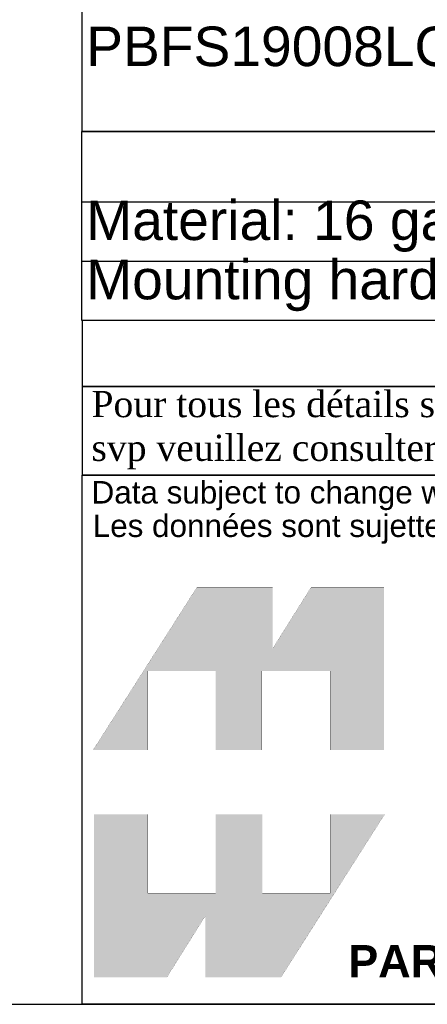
# Model space of a CAD drawing. Header units: inches. Extents: x 0 to 80, y 0 to 59.8.
# Tile 2 of 12: x 61.9 to 68.1, y 0 to 14.9. Entities that reach past the tile are written whole.
import ezdxf
from ezdxf.enums import TextEntityAlignment as Align

# ---------------------------------------------------------------- set-up
doc = ezdxf.new("R2010")
doc.units = ezdxf.units.IN
doc.header["$MEASUREMENT"] = 0
doc.layers.add('Default', color=7, linetype='Continuous')
doc.styles.add('SEACAD_Arial', font='arial.ttf')
doc.styles.add('SEACAD_ArialB', font='arialbd.ttf')

# ---------------------------------------------------------------- blocks, each defined once
blk = doc.blocks.new('SE')
at = {"color": 7, "linetype": 'Continuous'}
for p, q in [((62.864, 22.247), (79.986, 22.247)), ((69.526, 22.247), (69.526, 19.997)), ((62.864, 19.997), (79.986, 19.997)), ((69.526, 19.997), (69.526, 17.747)), ((62.864, 17.747), (79.986, 17.747)), ((69.526, 17.747), (69.526, 15.497)), ((62.864, 15.497), (79.986, 15.497)), ((69.526, 15.497), (69.526, 13.247))]:
    blk.add_line(p, q, dxfattribs=at)
blk.add_lwpolyline([(62.864, 13.247), (62.864, 23.312), (79.986, 23.312), (79.986, 13.247), (62.864, 13.247)], dxfattribs=at)
for s, style, p in [('PART NUMBERS', 'SEACAD_ArialB', (68.098, 23.249)), ('PAINTED BLACK', 'SEACAD_Arial', (69.589, 22.061)), ('PBFS19008BK2', 'SEACAD_Arial', (62.927, 21.591)), ('(SEMI-GLOSS)', 'SEACAD_Arial', (69.589, 21.122)), ('PAINTED RAL7032 GRAY', 'SEACAD_Arial', (69.589, 19.811)), ('PBFS19008CG2', 'SEACAD_Arial', (62.927, 19.341)), ('(SEMI-GLOSS)', 'SEACAD_Arial', (69.589, 18.872)), ('PAINTED ASA61 GRAY', 'SEACAD_Arial', (69.589, 17.561)), ('PBFS19008GY2', 'SEACAD_Arial', (62.927, 17.091)), ('(SEMI-GLOSS)', 'SEACAD_Arial', (69.589, 16.622)), ('PAINTED RAL7035 GRAY', 'SEACAD_Arial', (69.589, 15.311)), ('PBFS19008LG2', 'SEACAD_Arial', (62.927, 14.841)), ('(SEMI-GLOSS)', 'SEACAD_Arial', (69.589, 14.372))]:
    blk.add_text(s, height=0.6, dxfattribs=dict(at, style=style)).set_placement(p, align=Align.TOP_LEFT)
blk = doc.blocks.new('SE1')
at = {"color": 7, "linetype": 'Continuous'}
for p, q in [((62.863, 12.182), (80.003, 12.182)), ((62.863, 11.282), (80.003, 11.282))]:
    blk.add_line(p, q, dxfattribs=at)
blk.add_lwpolyline([(62.863, 10.382), (62.863, 13.247), (80.003, 13.247), (80.003, 10.382), (62.863, 10.382)], dxfattribs=at)
for s, style, p in [('NOTES', 'SEACAD_ArialB', (70.013, 13.184)), ('Material: 16 ga. Steel (0.057").', 'SEACAD_Arial', (62.927, 12.201)), ('Mounting hardware not included.', 'SEACAD_Arial', (62.927, 11.301))]:
    blk.add_text(s, height=0.6, dxfattribs=dict(at, style=style)).set_placement(p, align=Align.TOP_LEFT)
blk = doc.blocks.new('Block1')
at = {"layer": 'Default', "linetype": 'Continuous'}
for points in [[(-0.0026, 0.7074), (0.1678, 0.7074), (0.1678, 0.9533), (0.3791, 0.9533), (0.3791, 0.7074), (0.5228, 0.7074), (0.5228, 0.9533), (0.7357, 0.9533), (0.7357, 0.7074), (0.9035, 0.7074), (0.9035, 1.2145), (0.6765, 1.2145), (0.5564, 1.0231), (0.5564, 1.2145), (0.3209, 1.2145)], [(0.9056, 0.5076), (0.7357, 0.5076), (0.7357, 0.2617), (0.5244, 0.2617), (0.5244, 0.5076), (0.3791, 0.5076), (0.3791, 0.2617), (0.1678, 0.2617), (0.1678, 0.5076), (0, 0.5076), (0, 0), (0.2271, 0), (0.3471, 0.1914), (0.3471, 0), (0.5826, 0)]]:
    blk.add_hatch(color=7, dxfattribs=at).paths.add_polyline_path(points)
at = {"layer": 'Default', "color": 7, "linetype": 'Continuous', "const_width": 0.00035}
for points in [[(-0.0026, 0.7074), (0.3209, 1.2145), (0.5564, 1.2145), (0.5564, 1.0231), (0.6765, 1.2145), (0.9035, 1.2145), (0.9035, 0.7074), (0.7357, 0.7074), (0.7357, 0.9533), (0.5228, 0.9533), (0.5228, 0.7074), (0.3791, 0.7074), (0.3791, 0.9533), (0.1678, 0.9533), (0.1678, 0.7074), (-0.0026, 0.7074)], [(0.9056, 0.5076), (0.5826, 0), (0.3471, 0), (0.3471, 0.1914), (0.2271, 0), (0, 0), (0, 0.5076), (0.1678, 0.5076), (0.1678, 0.2617), (0.3791, 0.2617), (0.3791, 0.5076), (0.5244, 0.5076), (0.5244, 0.2617), (0.7357, 0.2617), (0.7357, 0.5076), (0.9056, 0.5076)]]:
    blk.add_lwpolyline(points, close=True, dxfattribs=at)
blk = doc.blocks.new('Block13')
at = {"layer": 'Default', "color": 7, "linetype": 'Continuous'}
for p, q in [((0, 0), (0, 1.6479)), ((0, 1.6479), (3.5155, 1.6479)), ((3.5155, 0), (0, 0))]:
    blk.add_line(p, q, dxfattribs=at)
at = {"layer": 'Default', "color": 7}
blk.add_blockref('Block1', (0.0371, 0.0841), dxfattribs=at)
at = {"layer": 'Default', "attachment_point": 1}
for s, insert, char_height, width in [('{\\fArial|b0||i0||c0|p34;\\C7;\\W1.;\\T1.;Data subject to change without notice. Isometric drawing not to scale.}', (0.0298, 1.6292), 0.07, 3.486391), ('{\\fArial|b0||i0||c0|p34;\\C7;\\W1.;\\T1.;Les données sont sujettes à changement sans préavis.}', (0.0334, 1.525), 0.07, 3.235631), ('{\\fArial|b1||i0||c0|p34;\\C7;\\W1.;PART NO. \\P}', (0.8294, 0.1844), 0.1, 0.655523)]:
    blk.add_mtext(s, dxfattribs=dict(at, insert=insert, char_height=char_height, width=width))
blk = doc.blocks.new('Block11')
at = {"layer": 'Default', "color": 7}
blk.add_blockref('Block13', (0, 0), dxfattribs=at)
blk = doc.blocks.new('Block10')
at = {"layer": 'Default', "color": 7}
blk.add_blockref('Block11', (0, 0), dxfattribs=at)
blk = doc.blocks.new('Block2')
at = {"layer": 'Default', "color": 7, "linetype": 'Continuous'}
blk.add_line((-52.744, 0), (-0.012, 0), dxfattribs=at)
at = {"layer": 'Default', "color": 7, "xscale": 15, "yscale": 15, "zscale": 15}
blk.add_blockref('Block10', (-52.744, 0), dxfattribs=at)
blk = doc.blocks.new('Block222')
at = {"layer": 'Default', "color": 7}
blk.add_blockref('Block2', (106.578, -49.503), dxfattribs=at)

msp = doc.modelspace()

# ---------------------------------------------------------------- linework, layer by layer
at = {"layer": 'Default', "color": 7, "linetype": 'Continuous'}
msp.add_line((0, 0), (80, 0), dxfattribs=at)
for points in [[(62.864, 10.382), (62.864, 9.379), (80, 9.379), (80, 10.382), (62.864, 10.382)], [(62.864, 9.378), (62.864, 8.037), (79.994, 8.037), (79.994, 9.378), (62.864, 9.378)]]:
    msp.add_lwpolyline(points, dxfattribs=at)

# ---------------------------------------------------------------- block references
for name in ['SE', 'SE1']:
    msp.add_blockref(name, (0, 0))
at = {"layer": 'Default', "color": 7, "xscale": 0.325, "yscale": 0.325, "zscale": 0.325}
msp.add_blockref('Block222', (45.368, 16.089), dxfattribs=at)

# ---------------------------------------------------------------- texts
at = {"layer": 'Default', "insert": (62.857, 8.714), "char_height": 0.3985, "width": 17.30113, "attachment_point": 4}
msp.add_mtext('{\\fTimes New Roman|b0||i0||c0|p34;\\C7;\\W1.; Pour tous les détails sur nos produits, \\P}{\\fTimes New Roman|b0||i0||c0|p34;\\C7;\\W1.; svp veuillez consulter notre site www.hammondmfg.com                      }', dxfattribs=at)

doc.saveas('drawing.dxf')
